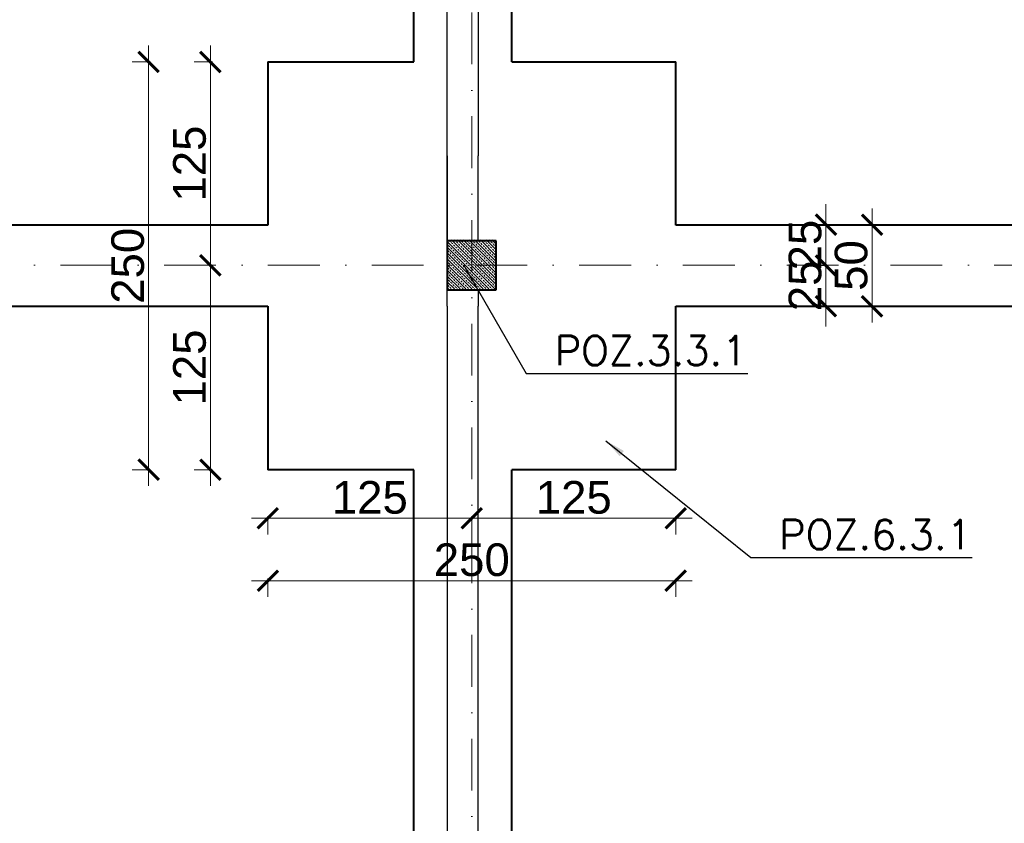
# Model space of a CAD drawing. Extents: x 4615668 to 9294084, y 5328875 to 10688993.
# Tile 6 of 67: x 4662424 to 4663027, y 5329970 to 5330463. Entities that reach past the tile are written whole.
import ezdxf

# ---------------------------------------------------------------- set-up
doc = ezdxf.new("R2010")
doc.units = 0
doc.header["$MEASUREMENT"] = 0
doc.linetypes.add('DASHDOT', pattern=[25.4, 12.7, -6.35, 0, -6.35])
for name, color, linetype, lineweight in [('k', 7, 'Continuous', 13), ('K-OPISY', 252, 'Continuous', 15), ('K-SCIANY CIENKI', 163, 'Continuous', 30), ('K-SCIANY GRUBY', 195, 'Continuous', 40), ('K-WIDOK', 45, 'Continuous', 20), ('Osie', 175, 'DASHDOT', 9)]:
    doc.layers.add(name, color=color, linetype=linetype, lineweight=lineweight)
doc.styles.add('Arial Narrow 20', font='arial.ttf', dxfattribs={"height": 20})
doc.styles.add('Simplex', font='simplex.shx')
doc.dimstyles.new('1do100 ok', dxfattribs={"dimscale": 0.5, "dimtxt": 12, "dimasz": 25, "dimexe": 20, "dimexo": 0, "dimgap": 5, "dimtad": 1, "dimdec": 0, "dimzin": 9, "dimtxsty": 'Arial Narrow 20', "dimblk": 'ARCHTICK', "dimcen": 3, "dimdle": 20, "dimclrd": 256, "dimclre": 256, "dimclrt": 256, "dimadec": 0, "dimazin": 2, "dimtfac": 1, "dimtdec": 0, "dimtix": 1, "dimtmove": 2, "dimatfit": 3, "dimldrblk": 'NONE', "dimfxl": 0, "dimtvp": 1, "dimtolj": 1, "dimtzin": 0, "dimlwd": 5, "dimlwe": 5, "dimarcsym": 0})
doc.dimstyles.new('1do50', dxfattribs={"dimscale": 5, "dimtxt": 2.5, "dimasz": 2.5, "dimexe": 2.5, "dimexo": 0.5, "dimgap": 1, "dimtad": 1, "dimdec": 1, "dimrnd": 0.5, "dimzin": 12, "dimdsep": 46, "dimtxsty": 'Simplex', "dimblk": 'OBLIQUE', "dimcen": 0.5, "dimdle": 2.5, "dimclrd": 256, "dimclre": 256, "dimclrt": 256, "dimadec": 1, "dimazin": 3, "dimtfac": 1, "dimtdec": 1, "dimtix": 1, "dimtmove": 0, "dimatfit": 3, "dimfxl": 0, "dimtolj": 1, "dimtzin": 0, "dimarcsym": 0})

# ---------------------------------------------------------------- blocks, each defined once
blk = doc.blocks.new('_Oblique')
at = {"color": 0, "linetype": 'ByBlock', "lineweight": -2}
blk.add_line((-0.5, -0.5), (0.5, 0.5), dxfattribs=at)
blk = doc.blocks.new('G$C61CBF25F')
at = {"layer": 'Osie', "lineweight": 0, "ltscale": 2.5}
for p, q in [((855, 0), (855, 1880)), ((1525, 640), (-5, 640))]:
    blk.add_line(p, q, dxfattribs=at)
blk = doc.blocks.new('_ArchTick')
at = {"color": 0, "linetype": 'ByBlock', "const_width": 0.15}
blk.add_lwpolyline([(-0.5, -0.5), (0.5, 0.5)], dxfattribs=at)
blk = doc.blocks.new('*D7254')
at = {"layer": 'Defpoints', "color": 0}
for p in [(4661925.74, 5330297.38), (4663285.74, 5329757.38), (4661925.74, 5329426.53)]:
    blk.add_point(p, dxfattribs=at)
at = {"layer": 'k', "lineweight": 5, "ltscale": 40}
for p, q in [((4663295.74, 5329426.53), (4661915.74, 5329426.53)), ((4661925.74, 5329427.78), (4661925.74, 5329416.53)), ((4663285.74, 5329427.78), (4663285.74, 5329416.53))]:
    blk.add_line(p, q, dxfattribs=at)
at = {"layer": 'k', "linetype": 'ByBlock', "lineweight": 5, "xscale": 12.5, "yscale": 12.5, "zscale": 12.5, "rotation": 180}
blk.add_blockref('_ArchTick', (4661925.74, 5329426.53), dxfattribs=at)
at = {"layer": 'k', "linetype": 'ByBlock', "lineweight": 5, "xscale": 12.5, "yscale": 12.5, "zscale": 12.5}
blk.add_blockref('_ArchTick', (4663285.74, 5329426.53), dxfattribs=at)
at = {"layer": 'k', "lineweight": 0, "ltscale": 40, "insert": (4662605.74, 5329439.24), "char_height": 20, "attachment_point": 5, "style": 'Arial Narrow 20'}
blk.add_mtext('\\A1;1360', dxfattribs=at)
blk = doc.blocks.new('_None')
blk = doc.blocks.new('*D7267')
at = {"layer": 'Defpoints', "color": 0}
for p in [(4662575.74, 5330187.06), (4662700.74, 5330187.06), (4662700.74, 5330157.25)]:
    blk.add_point(p, dxfattribs=at)
at = {"layer": 'k', "lineweight": 5, "ltscale": 40}
for p, q in [((4662565.74, 5330157.25), (4662710.74, 5330157.25)), ((4662575.74, 5330158.5), (4662575.74, 5330147.25)), ((4662700.74, 5330158.5), (4662700.74, 5330147.25))]:
    blk.add_line(p, q, dxfattribs=at)
at = {"layer": 'k', "linetype": 'ByBlock', "lineweight": 5, "xscale": 12.5, "yscale": 12.5, "zscale": 12.5, "rotation": 180}
blk.add_blockref('_ArchTick', (4662575.74, 5330157.25), dxfattribs=at)
at = {"layer": 'k', "linetype": 'ByBlock', "lineweight": 5, "xscale": 12.5, "yscale": 12.5, "zscale": 12.5}
blk.add_blockref('_ArchTick', (4662700.74, 5330157.25), dxfattribs=at)
at = {"layer": 'k', "lineweight": 0, "ltscale": 40, "insert": (4662638.24, 5330169.96), "char_height": 20, "attachment_point": 5, "style": 'Arial Narrow 20'}
blk.add_mtext('\\A1;125', dxfattribs=at)
blk = doc.blocks.new('*D7268')
at = {"layer": 'Defpoints', "color": 0}
for p in [(4662700.74, 5330187.06), (4662825.74, 5330187.06), (4662825.74, 5330157.25)]:
    blk.add_point(p, dxfattribs=at)
at = {"layer": 'k', "lineweight": 5, "ltscale": 40}
for p, q in [((4662690.74, 5330157.25), (4662835.74, 5330157.25)), ((4662700.74, 5330158.5), (4662700.74, 5330147.25)), ((4662825.74, 5330158.5), (4662825.74, 5330147.25))]:
    blk.add_line(p, q, dxfattribs=at)
at = {"layer": 'k', "linetype": 'ByBlock', "lineweight": 5, "xscale": 12.5, "yscale": 12.5, "zscale": 12.5, "rotation": 180}
blk.add_blockref('_ArchTick', (4662700.74, 5330157.25), dxfattribs=at)
at = {"layer": 'k', "linetype": 'ByBlock', "lineweight": 5, "xscale": 12.5, "yscale": 12.5, "zscale": 12.5}
blk.add_blockref('_ArchTick', (4662825.74, 5330157.25), dxfattribs=at)
at = {"layer": 'k', "lineweight": 0, "ltscale": 40, "insert": (4662763.24, 5330169.96), "char_height": 20, "attachment_point": 5, "style": 'Arial Narrow 20'}
blk.add_mtext('\\A1;125', dxfattribs=at)
blk = doc.blocks.new('*D7269')
at = {"layer": 'Defpoints', "color": 0}
for p in [(4662575.74, 5330187.06), (4662825.74, 5330187.06), (4662825.74, 5330119.01)]:
    blk.add_point(p, dxfattribs=at)
at = {"layer": 'k', "lineweight": 5, "ltscale": 40}
for p, q in [((4662575.74, 5330120.26), (4662575.74, 5330109.01)), ((4662825.74, 5330120.26), (4662825.74, 5330109.01)), ((4662565.74, 5330119.01), (4662835.74, 5330119.01))]:
    blk.add_line(p, q, dxfattribs=at)
at = {"layer": 'k', "linetype": 'ByBlock', "lineweight": 5, "xscale": 12.5, "yscale": 12.5, "zscale": 12.5, "rotation": 180}
blk.add_blockref('_ArchTick', (4662575.74, 5330119.01), dxfattribs=at)
at = {"layer": 'k', "linetype": 'ByBlock', "lineweight": 5, "xscale": 12.5, "yscale": 12.5, "zscale": 12.5}
blk.add_blockref('_ArchTick', (4662825.74, 5330119.01), dxfattribs=at)
at = {"layer": 'k', "lineweight": 0, "ltscale": 40, "insert": (4662700.74, 5330131.72), "char_height": 20, "attachment_point": 5, "style": 'Arial Narrow 20'}
blk.add_mtext('\\A1;250', dxfattribs=at)
blk = doc.blocks.new('*D7270')
at = {"layer": 'Defpoints', "color": 0}
for p in [(4662540.53, 5330312.38), (4662575.74, 5330312.38), (4662575.74, 5330187.06)]:
    blk.add_point(p, dxfattribs=at)
at = {"layer": 'k', "lineweight": 5, "ltscale": 40}
for p, q in [((4662540.53, 5330177.06), (4662540.53, 5330322.38)), ((4662541.78, 5330312.38), (4662530.53, 5330312.38)), ((4662541.78, 5330187.06), (4662530.53, 5330187.06))]:
    blk.add_line(p, q, dxfattribs=at)
at = {"layer": 'k', "linetype": 'ByBlock', "lineweight": 5, "xscale": 12.5, "yscale": 12.5, "zscale": 12.5}
for p, rotation in [((4662540.53, 5330312.38), 90), ((4662540.53, 5330187.06), 270)]:
    blk.add_blockref('_ArchTick', p, dxfattribs=dict(at, rotation=rotation))
at = {"layer": 'k', "lineweight": 0, "ltscale": 40, "insert": (4662527.82, 5330249.72), "char_height": 20, "attachment_point": 5, "rotation": 90, "style": 'Arial Narrow 20'}
blk.add_mtext('\\A1;125', dxfattribs=at)
blk = doc.blocks.new('*D7271')
at = {"layer": 'Defpoints', "color": 0}
for p in [(4662540.53, 5330437.06), (4662665.22, 5330437.06), (4662575.74, 5330312.38)]:
    blk.add_point(p, dxfattribs=at)
at = {"layer": 'k', "lineweight": 5, "ltscale": 40}
for p, q in [((4662540.53, 5330302.38), (4662540.53, 5330447.06)), ((4662541.78, 5330437.06), (4662530.53, 5330437.06)), ((4662541.78, 5330312.38), (4662530.53, 5330312.38))]:
    blk.add_line(p, q, dxfattribs=at)
at = {"layer": 'k', "linetype": 'ByBlock', "lineweight": 5, "xscale": 12.5, "yscale": 12.5, "zscale": 12.5}
for p, rotation in [((4662540.53, 5330437.06), 90), ((4662540.53, 5330312.38), 270)]:
    blk.add_blockref('_ArchTick', p, dxfattribs=dict(at, rotation=rotation))
at = {"layer": 'k', "lineweight": 0, "ltscale": 40, "insert": (4662527.82, 5330374.72), "char_height": 20, "attachment_point": 5, "rotation": 90, "style": 'Arial Narrow 20'}
blk.add_mtext('\\A1;125', dxfattribs=at)
blk = doc.blocks.new('*D7272')
at = {"layer": 'Defpoints', "color": 0}
for p in [(4662502.65, 5330437.06), (4662575.74, 5330437.06), (4662575.74, 5330187.06)]:
    blk.add_point(p, dxfattribs=at)
at = {"layer": 'k', "lineweight": 5, "ltscale": 40}
for p, q in [((4662502.65, 5330177.06), (4662502.65, 5330447.06)), ((4662503.9, 5330437.06), (4662492.65, 5330437.06)), ((4662503.9, 5330187.06), (4662492.65, 5330187.06))]:
    blk.add_line(p, q, dxfattribs=at)
at = {"layer": 'k', "linetype": 'ByBlock', "lineweight": 5, "xscale": 12.5, "yscale": 12.5, "zscale": 12.5}
for p, rotation in [((4662502.65, 5330437.06), 90), ((4662502.65, 5330187.06), 270)]:
    blk.add_blockref('_ArchTick', p, dxfattribs=dict(at, rotation=rotation))
at = {"layer": 'k', "lineweight": 0, "ltscale": 40, "insert": (4662489.94, 5330312.06), "char_height": 20, "attachment_point": 5, "rotation": 90, "style": 'Arial Narrow 20'}
blk.add_mtext('\\A1;250', dxfattribs=at)
blk = doc.blocks.new('*D7348')
at = {"layer": 'Defpoints', "color": 0}
for p in [(4662955.92, 5330337.25), (4662917.82, 5330312.25), (4662936.22, 5330312.25)]:
    blk.add_point(p, dxfattribs=at)
at = {"layer": 'k', "lineweight": 5, "ltscale": 40}
for p, q in [((4662917.82, 5330337.25), (4662917.82, 5330349.75)), ((4662917.82, 5330347.25), (4662917.82, 5330302.25)), ((4662919.07, 5330337.25), (4662907.82, 5330337.25)), ((4662919.07, 5330312.25), (4662907.82, 5330312.25)), ((4662917.82, 5330312.25), (4662917.82, 5330299.75))]:
    blk.add_line(p, q, dxfattribs=at)
at = {"layer": 'k', "linetype": 'ByBlock', "lineweight": 5, "xscale": 12.5, "yscale": 12.5, "zscale": 12.5}
for p, rotation in [((4662917.82, 5330337.25), 270), ((4662917.82, 5330312.25), 90)]:
    blk.add_blockref('_ArchTick', p, dxfattribs=dict(at, rotation=rotation))
at = {"layer": 'k', "lineweight": 0, "ltscale": 40, "insert": (4662905.11, 5330324.75), "char_height": 20, "attachment_point": 5, "rotation": 90, "style": 'Arial Narrow 20'}
blk.add_mtext('\\A1;25', dxfattribs=at)
blk = doc.blocks.new('*D7349')
at = {"layer": 'Defpoints', "color": 0}
for p in [(4662936.22, 5330312.25), (4662886.28, 5330287.25), (4662917.82, 5330287.25)]:
    blk.add_point(p, dxfattribs=at)
at = {"layer": 'k', "lineweight": 5, "ltscale": 40}
for p, q in [((4662917.82, 5330312.25), (4662917.82, 5330324.75)), ((4662917.82, 5330322.25), (4662917.82, 5330277.25)), ((4662919.07, 5330312.25), (4662907.82, 5330312.25)), ((4662916.57, 5330287.25), (4662927.82, 5330287.25)), ((4662917.82, 5330287.25), (4662917.82, 5330274.75))]:
    blk.add_line(p, q, dxfattribs=at)
at = {"layer": 'k', "linetype": 'ByBlock', "lineweight": 5, "xscale": 12.5, "yscale": 12.5, "zscale": 12.5}
for p, rotation in [((4662917.82, 5330312.25), 270), ((4662917.82, 5330287.25), 90)]:
    blk.add_blockref('_ArchTick', p, dxfattribs=dict(at, rotation=rotation))
at = {"layer": 'k', "lineweight": 0, "ltscale": 40, "insert": (4662905.11, 5330299.75), "char_height": 20, "attachment_point": 5, "rotation": 90, "style": 'Arial Narrow 20'}
blk.add_mtext('\\A1;25', dxfattribs=at)
blk = doc.blocks.new('*D7350')
at = {"layer": 'Defpoints', "color": 0}
for p in [(4662946.06, 5330337.25), (4662946.06, 5330337.25), (4662938.17, 5330287.25)]:
    blk.add_point(p, dxfattribs=at)
at = {"layer": 'k', "lineweight": 5, "ltscale": 40}
for p, q in [((4662946.06, 5330277.25), (4662946.06, 5330347.25)), ((4662946.06, 5330337.25), (4662956.06, 5330337.25)), ((4662944.81, 5330287.25), (4662956.06, 5330287.25))]:
    blk.add_line(p, q, dxfattribs=at)
at = {"layer": 'k', "linetype": 'ByBlock', "lineweight": 5, "xscale": 12.5, "yscale": 12.5, "zscale": 12.5}
for p, rotation in [((4662946.06, 5330337.25), 90), ((4662946.06, 5330287.25), 270)]:
    blk.add_blockref('_ArchTick', p, dxfattribs=dict(at, rotation=rotation))
at = {"layer": 'k', "lineweight": 0, "ltscale": 40, "insert": (4662933.34, 5330312.25), "char_height": 20, "attachment_point": 5, "rotation": 90, "style": 'Arial Narrow 20'}
blk.add_mtext('\\A1;50', dxfattribs=at)

msp = doc.modelspace()

# ---------------------------------------------------------------- linework, layer by layer
at = {"layer": 'K-SCIANY CIENKI'}
for p, q in [((4662685.74, 5330327.38), (4662685.74, 5330887.38)), ((4662704.74, 5330764.38), (4662704.74, 5330379.38)), ((4662685.74, 5330379.38), (4662685.74, 5330327.38)), ((4662704.74, 5330327.38), (4662704.74, 5330379.38)), ((4662685.74, 5330327.38), (4662704.74, 5330327.38)), ((4662685.74, 5330287.38), (4662685.74, 5330297.38)), ((4662704.74, 5330297.38), (4662704.74, 5330287.38)), ((4662685.74, 5330287.38), (4662685.74, 5329787.38)), ((4662704.74, 5329787.38), (4662704.74, 5330287.38))]:
    msp.add_line(p, q, dxfattribs=at)
at = {"layer": 'K-SCIANY GRUBY'}
for p, q in [((4662665.22, 5330437.06), (4662665.22, 5330787.38)), ((4662725.22, 5330437.06), (4662725.22, 5330787.38)), ((4662575.74, 5330437.06), (4662575.74, 5330337.06)), ((4662575.74, 5330437.06), (4662665.22, 5330437.06)), ((4662725.22, 5330437.06), (4662825.74, 5330437.06)), ((4662825.74, 5330337.06), (4662825.74, 5330437.06)), ((4662250.74, 5330337.25), (4662575.74, 5330337.25)), ((4662825.74, 5330337.25), (4663170.74, 5330337.25)), ((4662715.74, 5330327.38), (4662685.74, 5330327.38)), ((4662685.74, 5330327.38), (4662685.74, 5330297.38)), ((4662715.74, 5330297.38), (4662715.74, 5330327.38)), ((4662685.74, 5330297.38), (4662715.74, 5330297.38)), ((4662250.74, 5330287.25), (4662575.74, 5330287.25)), ((4662575.74, 5330287.25), (4662575.74, 5330187.06)), ((4662825.74, 5330287.25), (4663170.74, 5330287.25)), ((4662825.74, 5330187.06), (4662825.74, 5330287.25)), ((4662665.22, 5330187.06), (4662575.74, 5330187.06)), ((4662665.22, 5329872.38), (4662665.22, 5330187.06)), ((4662725.22, 5329872.38), (4662725.22, 5330187.06)), ((4662825.74, 5330187.06), (4662725.22, 5330187.06))]:
    msp.add_line(p, q, dxfattribs=at)
at = {"layer": 'K-WIDOK', "linetype": 'Continuous', "lineweight": 0}
for p, q in [((4662685.74, 5330327), (4662714.81, 5330297.93)), ((4662685.74, 5330325.24), (4662685.98, 5330325)), ((4662686.42, 5330324.56), (4662687.3, 5330323.68)), ((4662686.86, 5330327.65), (4662687.75, 5330326.77)), ((4662688.19, 5330326.33), (4662689.07, 5330325.44)), ((4662688.35, 5330327.93), (4662715.74, 5330300.54)), ((4662689.51, 5330325), (4662690.4, 5330324.12)), ((4662690.12, 5330327.93), (4662690.84, 5330327.21)), ((4662691.28, 5330326.77), (4662692.17, 5330325.89)), ((4662691.89, 5330327.93), (4662715.74, 5330304.08)), ((4662692.61, 5330325.44), (4662693.49, 5330324.56)), ((4662693.65, 5330327.93), (4662693.93, 5330327.65)), ((4662694.38, 5330327.21), (4662695.26, 5330326.33)), ((4662695.42, 5330327.93), (4662715.74, 5330307.61)), ((4662695.7, 5330325.89), (4662696.59, 5330325)), ((4662697.03, 5330324.56), (4662697.91, 5330323.68)), ((4662697.47, 5330327.65), (4662698.35, 5330326.77)), ((4662698.79, 5330326.33), (4662699.68, 5330325.44)), ((4662698.96, 5330327.93), (4662715.74, 5330311.15)), ((4662700.12, 5330325), (4662701, 5330324.12)), ((4662700.72, 5330327.93), (4662701.45, 5330327.21)), ((4662701.89, 5330326.77), (4662702.77, 5330325.89)), ((4662702.49, 5330327.93), (4662715.74, 5330314.68)), ((4662703.21, 5330325.44), (4662704.1, 5330324.56)), ((4662704.26, 5330327.93), (4662704.54, 5330327.65)), ((4662704.98, 5330327.21), (4662705.87, 5330326.33)), ((4662706.03, 5330327.93), (4662715.74, 5330318.22)), ((4662706.31, 5330325.89), (4662707.19, 5330325)), ((4662707.63, 5330324.56), (4662708.52, 5330323.68)), ((4662708.08, 5330327.65), (4662708.96, 5330326.77)), ((4662709.4, 5330326.33), (4662710.29, 5330325.44)), ((4662709.56, 5330327.93), (4662715.74, 5330321.75)), ((4662710.73, 5330325), (4662711.61, 5330324.12)), ((4662711.33, 5330327.93), (4662712.05, 5330327.21)), ((4662712.5, 5330326.77), (4662713.38, 5330325.89)), ((4662713.1, 5330327.93), (4662715.74, 5330325.29)), ((4662713.82, 5330325.44), (4662714.7, 5330324.56)), ((4662714.87, 5330327.93), (4662715.15, 5330327.65)), ((4662715.59, 5330327.21), (4662715.74, 5330327.06)), ((4662685.74, 5330323.47), (4662711.28, 5330297.93)), ((4662685.74, 5330319.93), (4662707.74, 5330297.93)), ((4662685.98, 5330321.47), (4662686.86, 5330320.58)), ((4662687.3, 5330320.14), (4662688.19, 5330319.26)), ((4662687.75, 5330323.23), (4662688.63, 5330322.35)), ((4662688.63, 5330318.81), (4662689.51, 5330317.93)), ((4662689.07, 5330321.91), (4662689.96, 5330321.02)), ((4662690.4, 5330320.58), (4662691.28, 5330319.7)), ((4662690.84, 5330323.68), (4662691.72, 5330322.79)), ((4662691.72, 5330319.26), (4662692.61, 5330318.37)), ((4662692.17, 5330322.35), (4662693.05, 5330321.47)), ((4662693.49, 5330321.02), (4662694.38, 5330320.14)), ((4662693.93, 5330324.12), (4662694.82, 5330323.23)), ((4662694.82, 5330319.7), (4662695.7, 5330318.81)), ((4662695.26, 5330322.79), (4662696.14, 5330321.91)), ((4662696.59, 5330321.47), (4662697.47, 5330320.58)), ((4662697.91, 5330320.14), (4662698.79, 5330319.26)), ((4662698.35, 5330323.23), (4662699.24, 5330322.35)), ((4662699.24, 5330318.81), (4662700.12, 5330317.93)), ((4662699.68, 5330321.91), (4662700.56, 5330321.02)), ((4662701, 5330320.58), (4662701.89, 5330319.7)), ((4662701.45, 5330323.68), (4662702.33, 5330322.79)), ((4662702.33, 5330319.26), (4662703.21, 5330318.37)), ((4662702.77, 5330322.35), (4662703.66, 5330321.47)), ((4662704.1, 5330321.02), (4662704.98, 5330320.14)), ((4662704.54, 5330324.12), (4662705.42, 5330323.23)), ((4662705.42, 5330319.7), (4662706.31, 5330318.81)), ((4662705.87, 5330322.79), (4662706.75, 5330321.91)), ((4662707.19, 5330321.47), (4662708.08, 5330320.58)), ((4662708.52, 5330320.14), (4662709.4, 5330319.26)), ((4662708.96, 5330323.23), (4662709.84, 5330322.35)), ((4662709.84, 5330318.81), (4662710.73, 5330317.93)), ((4662710.29, 5330321.91), (4662711.17, 5330321.02)), ((4662711.61, 5330320.58), (4662712.5, 5330319.7)), ((4662712.05, 5330323.68), (4662712.94, 5330322.79)), ((4662712.94, 5330319.26), (4662713.82, 5330318.37)), ((4662713.38, 5330322.35), (4662714.26, 5330321.47)), ((4662714.7, 5330321.02), (4662715.59, 5330320.14)), ((4662715.15, 5330324.12), (4662715.74, 5330323.52)), ((4662685.74, 5330318.17), (4662686.42, 5330317.49)), ((4662685.74, 5330316.4), (4662704.21, 5330297.93)), ((4662685.74, 5330314.63), (4662685.98, 5330314.39)), ((4662685.74, 5330312.86), (4662700.67, 5330297.93)), ((4662686.42, 5330313.95), (4662687.3, 5330313.07)), ((4662686.86, 5330317.05), (4662687.75, 5330316.16)), ((4662687.75, 5330312.63), (4662688.63, 5330311.74)), ((4662688.19, 5330315.72), (4662689.07, 5330314.84)), ((4662689.51, 5330314.39), (4662690.4, 5330313.51)), ((4662689.96, 5330317.49), (4662690.84, 5330316.6)), ((4662690.84, 5330313.07), (4662691.72, 5330312.19)), ((4662691.28, 5330316.16), (4662692.17, 5330315.28)), ((4662692.61, 5330314.84), (4662693.49, 5330313.95)), ((4662693.05, 5330317.93), (4662693.93, 5330317.05)), ((4662693.93, 5330313.51), (4662694.82, 5330312.63)), ((4662694.38, 5330316.6), (4662695.26, 5330315.72)), ((4662695.7, 5330315.28), (4662696.59, 5330314.39)), ((4662696.14, 5330318.37), (4662697.03, 5330317.49)), ((4662697.03, 5330313.95), (4662697.91, 5330313.07)), ((4662697.47, 5330317.05), (4662698.35, 5330316.16)), ((4662698.35, 5330312.63), (4662699.24, 5330311.74)), ((4662698.79, 5330315.72), (4662699.68, 5330314.84)), ((4662700.12, 5330314.39), (4662701, 5330313.51)), ((4662700.56, 5330317.49), (4662701.45, 5330316.6)), ((4662701.45, 5330313.07), (4662702.33, 5330312.19)), ((4662701.89, 5330316.16), (4662702.77, 5330315.28)), ((4662703.21, 5330314.84), (4662704.1, 5330313.95)), ((4662703.66, 5330317.93), (4662704.54, 5330317.05)), ((4662704.54, 5330313.51), (4662705.42, 5330312.63)), ((4662704.98, 5330316.6), (4662705.87, 5330315.72)), ((4662706.31, 5330315.28), (4662707.19, 5330314.39)), ((4662706.75, 5330318.37), (4662707.63, 5330317.49)), ((4662707.63, 5330313.95), (4662708.52, 5330313.07)), ((4662708.08, 5330317.05), (4662708.96, 5330316.16)), ((4662708.96, 5330312.63), (4662709.84, 5330311.74)), ((4662709.4, 5330315.72), (4662710.29, 5330314.84)), ((4662710.73, 5330314.39), (4662711.61, 5330313.51)), ((4662711.17, 5330317.49), (4662712.05, 5330316.6)), ((4662712.05, 5330313.07), (4662712.94, 5330312.19)), ((4662712.5, 5330316.16), (4662713.38, 5330315.28)), ((4662713.82, 5330314.84), (4662714.7, 5330313.95)), ((4662714.26, 5330317.93), (4662715.15, 5330317.05)), ((4662715.15, 5330313.51), (4662715.74, 5330312.91)), ((4662715.59, 5330316.6), (4662715.74, 5330316.45)), ((4662685.74, 5330309.33), (4662697.14, 5330297.93)), ((4662685.74, 5330307.56), (4662686.42, 5330306.88)), ((4662685.98, 5330310.86), (4662686.86, 5330309.98)), ((4662686.86, 5330306.44), (4662687.75, 5330305.56)), ((4662687.3, 5330309.53), (4662688.19, 5330308.65)), ((4662688.63, 5330308.21), (4662689.51, 5330307.32)), ((4662689.07, 5330311.3), (4662689.96, 5330310.42)), ((4662689.96, 5330306.88), (4662690.84, 5330306)), ((4662690.4, 5330309.98), (4662691.28, 5330309.09)), ((4662691.72, 5330308.65), (4662692.61, 5330307.77)), ((4662692.17, 5330311.74), (4662693.05, 5330310.86)), ((4662693.05, 5330307.32), (4662693.93, 5330306.44)), ((4662693.49, 5330310.42), (4662694.38, 5330309.53)), ((4662694.82, 5330309.09), (4662695.7, 5330308.21)), ((4662695.26, 5330312.19), (4662696.14, 5330311.3)), ((4662696.14, 5330307.77), (4662697.03, 5330306.88)), ((4662696.59, 5330310.86), (4662697.47, 5330309.98)), ((4662697.47, 5330306.44), (4662698.35, 5330305.56)), ((4662697.91, 5330309.53), (4662698.79, 5330308.65)), ((4662699.24, 5330308.21), (4662700.12, 5330307.32)), ((4662699.68, 5330311.3), (4662700.56, 5330310.42)), ((4662700.56, 5330306.88), (4662701.45, 5330306)), ((4662701, 5330309.98), (4662701.89, 5330309.09)), ((4662702.33, 5330308.65), (4662703.21, 5330307.77)), ((4662702.77, 5330311.74), (4662703.66, 5330310.86)), ((4662703.66, 5330307.32), (4662704.54, 5330306.44)), ((4662704.1, 5330310.42), (4662704.98, 5330309.53)), ((4662705.42, 5330309.09), (4662706.31, 5330308.21)), ((4662705.87, 5330312.19), (4662706.75, 5330311.3)), ((4662706.75, 5330307.77), (4662707.63, 5330306.88)), ((4662707.19, 5330310.86), (4662708.08, 5330309.98)), ((4662708.08, 5330306.44), (4662708.96, 5330305.56)), ((4662708.52, 5330309.53), (4662709.4, 5330308.65)), ((4662709.84, 5330308.21), (4662710.73, 5330307.32)), ((4662710.29, 5330311.3), (4662711.17, 5330310.42)), ((4662711.17, 5330306.88), (4662712.05, 5330306)), ((4662711.61, 5330309.98), (4662712.5, 5330309.09)), ((4662712.94, 5330308.65), (4662713.82, 5330307.77)), ((4662713.38, 5330311.74), (4662714.26, 5330310.86)), ((4662714.26, 5330307.32), (4662715.15, 5330306.44)), ((4662714.7, 5330310.42), (4662715.59, 5330309.53)), ((4662685.74, 5330305.79), (4662693.6, 5330297.93)), ((4662685.74, 5330304.02), (4662685.98, 5330303.79)), ((4662685.74, 5330302.26), (4662690.07, 5330297.93)), ((4662686.42, 5330303.35), (4662687.3, 5330302.46)), ((4662687.75, 5330302.02), (4662688.63, 5330301.14)), ((4662688.19, 5330305.11), (4662689.07, 5330304.23)), ((4662689.07, 5330300.69), (4662689.96, 5330299.81)), ((4662689.51, 5330303.79), (4662690.4, 5330302.9)), ((4662690.84, 5330302.46), (4662691.72, 5330301.58)), ((4662691.28, 5330305.56), (4662692.17, 5330304.67)), ((4662692.17, 5330301.14), (4662693.05, 5330300.25)), ((4662692.61, 5330304.23), (4662693.49, 5330303.35)), ((4662693.93, 5330302.9), (4662694.82, 5330302.02)), ((4662694.38, 5330306), (4662695.26, 5330305.11)), ((4662695.26, 5330301.58), (4662696.14, 5330300.69)), ((4662695.7, 5330304.67), (4662696.59, 5330303.79)), ((4662697.03, 5330303.35), (4662697.91, 5330302.46)), ((4662698.35, 5330302.02), (4662699.24, 5330301.14)), ((4662698.79, 5330305.11), (4662699.68, 5330304.23)), ((4662699.68, 5330300.69), (4662700.56, 5330299.81)), ((4662700.12, 5330303.79), (4662701, 5330302.9)), ((4662701.45, 5330302.46), (4662702.33, 5330301.58)), ((4662701.89, 5330305.56), (4662702.77, 5330304.67)), ((4662702.77, 5330301.14), (4662703.66, 5330300.25)), ((4662703.21, 5330304.23), (4662704.1, 5330303.35)), ((4662704.54, 5330302.9), (4662705.42, 5330302.02)), ((4662704.98, 5330306), (4662705.87, 5330305.11)), ((4662705.87, 5330301.58), (4662706.75, 5330300.69)), ((4662706.31, 5330304.67), (4662707.19, 5330303.79)), ((4662707.63, 5330303.35), (4662708.52, 5330302.46)), ((4662708.96, 5330302.02), (4662709.84, 5330301.14)), ((4662709.4, 5330305.11), (4662710.29, 5330304.23)), ((4662710.29, 5330300.69), (4662711.17, 5330299.81)), ((4662710.73, 5330303.79), (4662711.61, 5330302.9)), ((4662712.05, 5330302.46), (4662712.94, 5330301.58)), ((4662712.5, 5330305.56), (4662713.38, 5330304.67)), ((4662713.38, 5330301.14), (4662714.26, 5330300.25)), ((4662713.82, 5330304.23), (4662714.7, 5330303.35)), ((4662715.15, 5330302.9), (4662715.74, 5330302.31)), ((4662715.59, 5330306), (4662715.74, 5330305.84)), ((4662685.74, 5330298.72), (4662686.53, 5330297.93)), ((4662685.98, 5330300.25), (4662686.86, 5330299.37)), ((4662687.3, 5330298.93), (4662688.19, 5330298.04)), ((4662690.4, 5330299.37), (4662691.28, 5330298.48)), ((4662691.72, 5330298.04), (4662691.83, 5330297.93)), ((4662693.49, 5330299.81), (4662694.38, 5330298.93)), ((4662694.82, 5330298.48), (4662695.37, 5330297.93)), ((4662696.59, 5330300.25), (4662697.47, 5330299.37)), ((4662697.91, 5330298.93), (4662698.79, 5330298.04)), ((4662701, 5330299.37), (4662701.89, 5330298.48)), ((4662702.33, 5330298.04), (4662702.44, 5330297.93)), ((4662704.1, 5330299.81), (4662704.98, 5330298.93)), ((4662705.42, 5330298.48), (4662705.98, 5330297.93)), ((4662707.19, 5330300.25), (4662708.08, 5330299.37)), ((4662708.52, 5330298.93), (4662709.4, 5330298.04)), ((4662711.61, 5330299.37), (4662712.5, 5330298.48)), ((4662712.94, 5330298.04), (4662713.05, 5330297.93)), ((4662714.7, 5330299.81), (4662715.59, 5330298.93))]:
    msp.add_line(p, q, dxfattribs=at)

# ---------------------------------------------------------------- block references
at = {"lineweight": 0, "ltscale": 40}
msp.add_blockref('G$C61CBF25F', (4661845.74, 5329672.38), dxfattribs=at)

# ---------------------------------------------------------------- texts
at = {"layer": 'K-OPISY', "char_height": 18, "attachment_point": 7, "style": 'Simplex'}
for s, insert in [('{\\C0;POZ.3.3.1}', (4662751.55, 5330251.04)), ('{\\C0;POZ.6.3.1}', (4662889.19, 5330138.27))]:
    msp.add_mtext(s, dxfattribs=dict(at, insert=insert))

# ---------------------------------------------------------------- dimensions: what is measured, and where the dimension line sits
at = {"layer": 'k', "lineweight": 0, "ltscale": 40}
for base, p1, p2, picture, middle in [((4662502.65, 5330437.06), (4662575.74, 5330187.06), (4662575.74, 5330437.06), '*D7272', (4662489.94, 5330312.06)), ((4662540.53, 5330437.06), (4662575.74, 5330312.38), (4662665.22, 5330437.06), '*D7271', (4662527.82, 5330374.72)), ((4662917.82, 5330312.25), (4662955.92, 5330337.25), (4662936.22, 5330312.25), '*D7348', (4662905.11, 5330324.75)), ((4662946.06, 5330337.25), (4662938.17, 5330287.25), (4662946.06, 5330337.25), '*D7350', (4662933.34, 5330312.25)), ((4662917.82, 5330287.25), (4662936.22, 5330312.25), (4662886.28, 5330287.25), '*D7349', (4662905.11, 5330299.75)), ((4662540.53, 5330312.38), (4662575.74, 5330187.06), (4662575.74, 5330312.38), '*D7270', (4662527.82, 5330249.72))]:
    dim = msp.add_linear_dim(base=base, p1=p1, p2=p2, angle=90, dimstyle='1do100 ok', override={"dimfxl": 2.5}, dxfattribs=at)
    dim.commit()
    dim.dimension.update_dxf_attribs({"geometry": picture, "text_midpoint": middle})
for base, p1, p2, picture, middle in [((4661925.74, 5329426.53), (4663285.74, 5329757.38), (4661925.74, 5330297.38), '*D7254', (4662605.74, 5329439.24)), ((4662700.74, 5330157.25), (4662575.74, 5330187.06), (4662700.74, 5330187.06), '*D7267', (4662638.24, 5330169.96)), ((4662825.74, 5330119.01), (4662575.74, 5330187.06), (4662825.74, 5330187.06), '*D7269', (4662700.74, 5330131.72)), ((4662825.74, 5330157.25), (4662700.74, 5330187.06), (4662825.74, 5330187.06), '*D7268', (4662763.24, 5330169.96))]:
    dim = msp.add_linear_dim(base=base, p1=p1, p2=p2, dimstyle='1do100 ok', override={"dimfxl": 2.5}, dxfattribs=at)
    dim.commit()
    dim.dimension.update_dxf_attribs({"geometry": picture, "text_midpoint": middle})

# ---------------------------------------------------------------- leaders
at = {"layer": 'K-OPISY', "annotation_type": 0, "has_hookline": 1, "hookline_direction": 0, "text_width": 118.29}
for points in [[(4662695.72, 5330312.55), (4662734.05, 5330246.04), (4662746.55, 5330246.04)], [(4662782.96, 5330204.78), (4662871.69, 5330133.27), (4662884.19, 5330133.27)]]:
    msp.add_leader(points, dimstyle='1do50', override={"dimgap": 1, "dimtad": 1}, dxfattribs=at)

doc.saveas('drawing.dxf')
